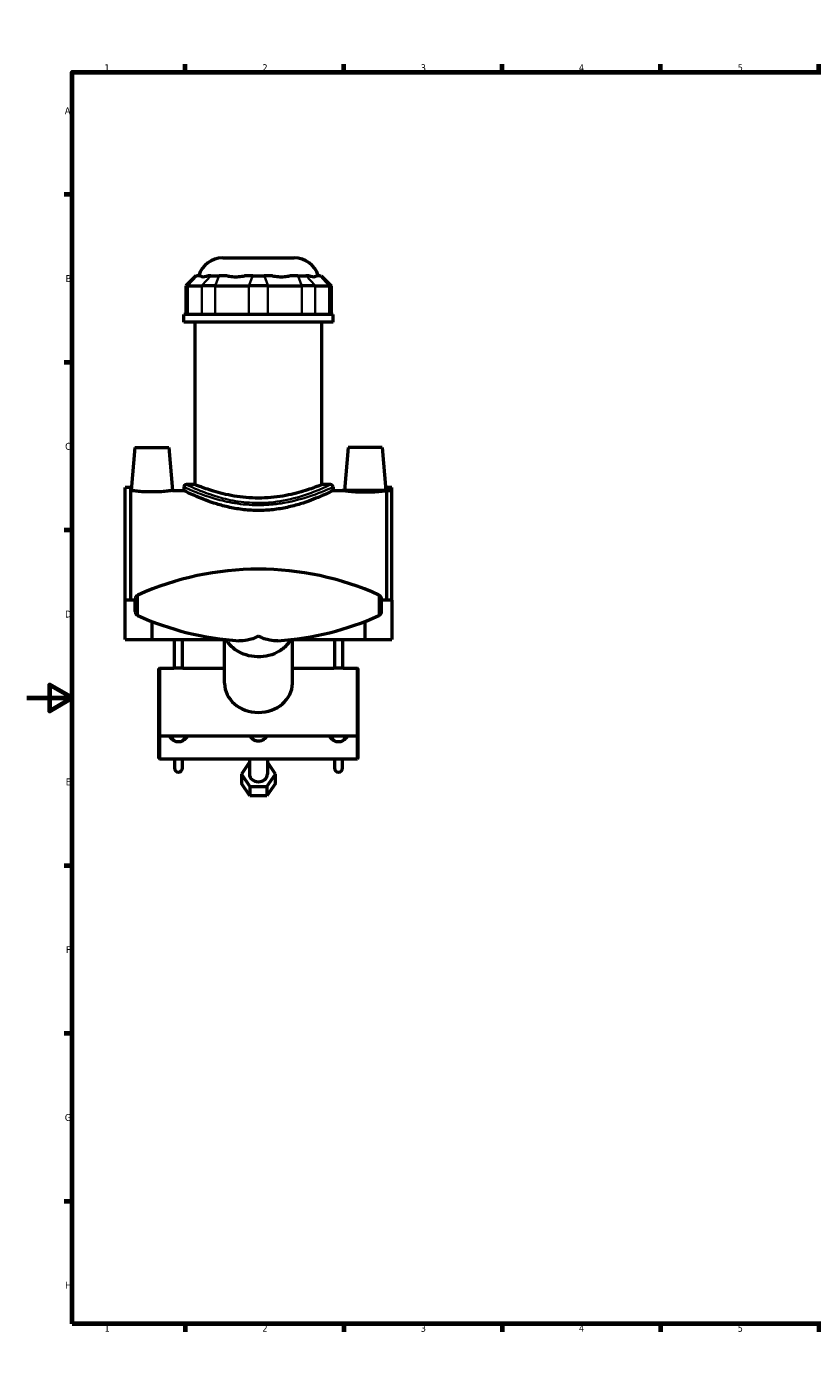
# Model space of a CAD drawing. Header units: millimetres. Extents: x 0 to 1081, y -8 to 1311.
# Tile 1 of 6: x 0 to 347, y 0 to 594. Entities that reach past the tile are written whole.
import ezdxf

# ---------------------------------------------------------------- set-up
doc = ezdxf.new("R2010")
doc.units = ezdxf.units.MM
for name, color, linetype, lineweight in [('Border (ANSI)', 7, 'Continuous', 70), ('Visible (ANSI)', 7, 'Continuous', 50), ('Visible Narrow (ANSI)', 7, 'Continuous', 35)]:
    doc.layers.add(name, color=color, linetype=linetype, lineweight=lineweight)
doc.styles.add('Note Text (ANSI)', font='tahoma.ttf')

# ---------------------------------------------------------------- blocks, each defined once
blk = doc.blocks.new('Borders Default Border')
at = {"layer": 'Border (ANSI)'}
for p, q in [((70.08333206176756, 574.000015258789), (70.08333206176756, 577.4480056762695)), ((140.1666641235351, 574.000015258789), (140.1666641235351, 577.4480056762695)), ((210.2499961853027, 574.000015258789), (210.2499961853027, 577.4480056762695)), ((280.3333282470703, 574.000015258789), (280.3333282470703, 577.4480056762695)), ((350.4166793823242, 574.000015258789), (350.4166793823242, 577.4480056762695)), ((490.5833435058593, 574.000015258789), (490.5833435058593, 577.4480056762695)), ((560.6666564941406, 574.000015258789), (560.6666564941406, 577.4480056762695)), ((630.7500076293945, 574.000015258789), (630.7500076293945, 577.4480056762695)), ((700.8333587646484, 574.000015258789), (700.8333587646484, 577.4480056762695)), ((770.9166717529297, 574.000015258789), (770.9166717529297, 577.4480056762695)), ((20, 519.7499847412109), (16.55200004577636, 519.7499847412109)), ((820.999984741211, 519.7499847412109), (824.448013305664, 519.7499847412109)), ((20, 445.4999923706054), (16.55200004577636, 445.4999923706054)), ((820.999984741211, 445.4999923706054), (824.448013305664, 445.4999923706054)), ((20, 371.25), (16.55200004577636, 371.25)), ((820.999984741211, 371.25), (824.448013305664, 371.25)), ((20, 222.7499961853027), (16.55200004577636, 222.7499961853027)), ((820.999984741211, 222.7499961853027), (824.448013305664, 222.7499961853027)), ((20, 148.5000038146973), (16.55200004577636, 148.5000038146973)), ((820.999984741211, 148.5000038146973), (824.448013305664, 148.5000038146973)), ((20, 74.25000190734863), (16.55200004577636, 74.25000190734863)), ((820.999984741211, 74.25000190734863), (824.448013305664, 74.25000190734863)), ((70.08333206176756, 20), (70.08333206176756, 16.55200004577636)), ((140.1666641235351, 20), (140.1666641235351, 16.55200004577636)), ((210.2499961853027, 20), (210.2499961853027, 16.55200004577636)), ((280.3333282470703, 20), (280.3333282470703, 16.55200004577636)), ((350.4166793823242, 20), (350.4166793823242, 16.55200004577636)), ((490.5833435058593, 20), (490.5833435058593, 16.55200004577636)), ((560.6666564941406, 20), (560.6666564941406, 16.55200004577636)), ((630.7500076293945, 20), (630.7500076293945, 16.55200004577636)), ((700.8333587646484, 20), (700.8333587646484, 16.55200004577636)), ((770.9166717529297, 20), (770.9166717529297, 16.55200004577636))]:
    blk.add_line(p, q, dxfattribs=at)
at = {"layer": 'Border (ANSI)', "flags": 128}
for points in [[(420.4999923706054, 594.0000152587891), (420.4999923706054, 574.000015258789), (414.7264862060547, 584.000015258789), (426.2734985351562, 584.000015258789), (420.4999923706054, 574.000015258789)], [(20, 20), (20, 574.000015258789), (820.999984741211, 574.000015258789), (820.999984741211, 20), (20, 20)], [(0, 297.0000076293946), (20, 297.0000076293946), (10, 302.773494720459), (10, 291.2265014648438), (20, 297.0000076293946)], [(840.9999847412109, 297.0000076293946), (820.999984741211, 297.0000076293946), (830.9999847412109, 302.773494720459), (830.9999847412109, 291.2265014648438), (820.999984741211, 297.0000076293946)], [(420.4999923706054, 0), (420.4999923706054, 20), (414.7264862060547, 10), (426.2734985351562, 10), (420.4999923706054, 20)]]:
    blk.add_lwpolyline(points, dxfattribs=at)
at = {"layer": 'Border (ANSI)', "char_height": 3.048000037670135, "attachment_point": 7, "style": 'Note Text (ANSI)'}
for s, insert in [('1', (34.3540311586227, 574.3999999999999)), ('2', (104.2008390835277, 574.3999999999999)), ('3', (174.2597883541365, 574.3357795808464)), ('4', (244.2285165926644, 574.3999999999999)), ('5', (314.4825383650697, 574.3357795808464)), ('6', (384.485404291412, 574.3357795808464)), ('7', (454.5979985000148, 574.3999999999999)), ('8', (524.6301253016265, 574.3308395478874)), ('9', (594.7012666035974, 574.3407196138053)), ('10', (663.9604136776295, 574.3357795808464)), ('11', (734.0437470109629, 574.3999999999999)), ('12', (804.127080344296, 574.3999999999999)), ('A', (16.77949436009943, 555.3509999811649)), ('A', (821.6274943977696, 555.3509999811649)), ('B', (17.14579267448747, 481.1009999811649)), ('B', (821.9937927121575, 481.1009999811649)), ('C', (16.95163907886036, 406.7966596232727)), ('C', (821.7996391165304, 406.7966596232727)), ('D', (16.95930643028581, 332.600999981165)), ('D', (821.8073064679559, 332.600999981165)), ('E', (17.20507306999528, 258.350999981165)), ('E', (822.0530731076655, 258.350999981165)), ('F', (17.28781862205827, 184.100999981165)), ('F', (822.1358186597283, 184.100999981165)), ('G', (16.81084813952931, 109.7917195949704)), ('G', (821.6588481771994, 109.7917195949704)), ('H', (16.96548147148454, 35.600999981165)), ('H', (821.8134815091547, 35.600999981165)), ('1', (34.3540311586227, 16.55199996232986)), ('2', (104.2008390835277, 16.55199996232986)), ('3', (174.2597883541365, 16.48777954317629)), ('4', (244.2285165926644, 16.55199996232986)), ('5', (314.4825383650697, 16.48777954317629)), ('6', (384.485404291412, 16.48777954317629)), ('7', (454.5979985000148, 16.55199996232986)), ('8', (524.6301253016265, 16.48283951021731)), ('9', (594.7012666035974, 16.49271957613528)), ('10', (663.9604136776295, 16.48777954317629)), ('11', (734.0437470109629, 16.55199996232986)), ('12', (804.127080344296, 16.55199996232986))]:
    blk.add_mtext(s, dxfattribs=dict(at, insert=insert))

msp = doc.modelspace()

# ---------------------------------------------------------------- linework, layer by layer
at = {"layer": 'Visible (ANSI)'}
for p, q in [((86.6358575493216, 491.806616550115), (118.2812268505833, 491.806616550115)), ((74.76485640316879, 483.826616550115), (70.3648564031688, 479.426616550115)), ((74.76485640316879, 483.826616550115), (75.26725148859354, 483.826616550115)), ((76.80778336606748, 483.826616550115), (75.26725148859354, 483.826616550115)), ((81.4454490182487, 483.826616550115), (79.90491714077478, 483.826616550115)), ((81.4454490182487, 483.826616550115), (85.01734327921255, 483.826616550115)), ((88.73651623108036, 483.826616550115), (85.01734327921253, 483.826616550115)), ((99.93283154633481, 483.826616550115), (96.21365859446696, 483.826616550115)), ((99.93283154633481, 483.826616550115), (104.9842528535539, 483.826616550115)), ((108.7034258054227, 483.826616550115), (104.9842528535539, 483.826616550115)), ((119.8997411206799, 483.826616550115), (116.1805681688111, 483.826616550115)), ((119.8997411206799, 483.826616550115), (123.4716353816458, 483.826616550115)), ((125.012167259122, 483.826616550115), (123.4716353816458, 483.826616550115)), ((129.6498329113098, 483.826616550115), (128.1093010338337, 483.826616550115)), ((129.6498329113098, 483.826616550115), (130.1522279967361, 483.826616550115)), ((130.1522279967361, 483.826616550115), (134.5522279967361, 479.426616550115)), ((71.2021815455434, 479.426616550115), (70.3648564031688, 479.426616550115)), ((70.3648564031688, 479.426616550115), (70.3648564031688, 466.726616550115)), ((71.20218154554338, 479.426616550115), (77.38037907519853, 479.426616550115)), ((83.33353617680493, 479.426616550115), (77.38037907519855, 479.426616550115)), ((83.33353617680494, 479.426616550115), (98.24902444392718, 479.426616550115)), ((106.6680599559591, 479.426616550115), (98.24902444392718, 479.426616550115)), ((106.6680599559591, 479.426616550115), (121.5835482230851, 479.426616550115)), ((127.536705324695, 479.426616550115), (121.5835482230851, 479.426616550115)), ((127.536705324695, 479.426616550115), (133.714902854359, 479.426616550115)), ((134.5522279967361, 479.426616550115), (133.714902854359, 479.426616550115)), ((134.5522279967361, 479.426616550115), (134.5522279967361, 466.7266165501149)), ((135.4585421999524, 466.726616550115), (69.45854219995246, 466.726616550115)), ((69.45854219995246, 463.306616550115), (69.45854219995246, 466.726616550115)), ((135.4585421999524, 463.306616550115), (135.4585421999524, 466.726616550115)), ((135.4585421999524, 463.306616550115), (69.45854219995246, 463.306616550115)), ((74.40854219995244, 391.4466165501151), (74.40854219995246, 463.306616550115)), ((130.5085421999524, 391.4466165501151), (130.5085421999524, 463.306616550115)), ((47.75854219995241, 407.806616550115), (46.09625759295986, 388.806616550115)), ((47.75854219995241, 407.806616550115), (62.75854219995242, 407.806616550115)), ((62.75854219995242, 407.806616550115), (64.42082680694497, 388.806616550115)), ((142.1585421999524, 407.806616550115), (140.4962575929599, 388.806616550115)), ((157.1585421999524, 407.806616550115), (142.1585421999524, 407.806616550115)), ((157.1585421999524, 407.806616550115), (158.820826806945, 388.806616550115)), ((43.45854219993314, 340.306616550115), (43.45854219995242, 390.126616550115)), ((45.81854219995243, 390.126616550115), (43.45854219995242, 390.126616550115)), ((45.81854219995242, 390.126616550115), (45.81854219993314, 340.306616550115)), ((45.81854219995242, 388.806616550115), (46.09625759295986, 388.806616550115)), ((64.42082680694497, 388.806616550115), (69.45854219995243, 388.806616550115)), ((69.45854219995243, 390.346616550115), (69.45854219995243, 388.806616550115)), ((74.40854219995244, 391.4466165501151), (70.55854219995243, 391.4466165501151)), ((134.3585421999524, 391.4466165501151), (130.5085421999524, 391.4466165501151)), ((135.4585421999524, 390.346616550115), (135.4585421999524, 388.806616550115)), ((135.4585421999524, 388.806616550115), (140.4962575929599, 388.806616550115)), ((158.820826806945, 388.806616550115), (159.0985421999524, 388.806616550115)), ((159.0985421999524, 390.126616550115), (159.0985421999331, 340.306616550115)), ((161.4585421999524, 390.126616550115), (159.0985421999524, 390.126616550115)), ((161.4585421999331, 340.306616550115), (161.4585421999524, 390.126616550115)), ((47.95854219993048, 340.306616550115), (43.45854219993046, 340.306616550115)), ((43.45854219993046, 322.856616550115), (43.45854219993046, 340.306616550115)), ((47.95854219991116, 335.3016255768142), (47.95854219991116, 340.7312081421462)), ((156.9585421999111, 335.3016255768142), (156.9585421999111, 340.7312081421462)), ((161.4585421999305, 340.306616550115), (156.9585421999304, 340.306616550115)), ((161.4585421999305, 340.306616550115), (161.4585421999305, 322.856616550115)), ((55.25854219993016, 330.9053077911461), (55.25854219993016, 322.8566165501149)), ((149.6585421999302, 322.8566165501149), (149.6585421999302, 330.9053077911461)), ((43.45854219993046, 322.856616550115), (55.25854219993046, 322.8566165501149)), ((55.25854219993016, 322.8566165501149), (87.45854219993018, 322.8566165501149)), ((65.25854219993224, 310.2429018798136), (65.25854219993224, 322.8566165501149)), ((68.85854219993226, 310.2429018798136), (68.85854219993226, 322.8566165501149)), ((87.45854219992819, 303.5088658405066), (87.45854219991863, 322.8863151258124)), ((117.4585421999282, 303.5088658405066), (117.4585421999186, 322.8863151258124)), ((117.4585421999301, 322.8566165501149), (149.6585421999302, 322.8566165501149)), ((136.0585421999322, 322.8566165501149), (136.0585421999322, 310.2429018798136)), ((139.6585421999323, 322.8566165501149), (139.6585421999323, 310.2429018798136)), ((149.6585421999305, 322.8566165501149), (161.4585421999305, 322.856616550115)), ((58.45854219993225, 310.0682566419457), (58.65854219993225, 310.2682566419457)), ((58.45854219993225, 280.4682566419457), (58.45854219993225, 310.0682566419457)), ((58.65854219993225, 310.2682566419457), (58.65854219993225, 280.2682566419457)), ((58.65854219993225, 310.2682566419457), (65.05854219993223, 310.2682566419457)), ((69.05854219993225, 310.2682566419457), (87.45854219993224, 310.2682566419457)), ((117.4585421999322, 310.2682566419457), (135.8585421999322, 310.2682566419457)), ((139.8585421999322, 310.2682566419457), (146.2585421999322, 310.2682566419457)), ((146.2585421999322, 280.2682566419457), (146.2585421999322, 310.2682566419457)), ((146.4585421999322, 310.0682566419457), (146.2585421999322, 310.2682566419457)), ((146.4585421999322, 310.0682566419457), (146.4585421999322, 280.4682566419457)), ((58.45854219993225, 280.4682566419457), (58.65854219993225, 280.2682566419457)), ((58.45854219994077, 270.2072368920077), (58.45854219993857, 280.4682566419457)), ((58.65854219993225, 280.2682566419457), (146.2585421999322, 280.2682566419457)), ((58.65854219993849, 280.2682566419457), (58.65854219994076, 270.0072368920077)), ((64.05854219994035, 278.8728904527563), (64.05854219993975, 280.0673891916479)), ((70.05854219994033, 278.8728904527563), (70.05854219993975, 280.0673891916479)), ((134.8585421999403, 278.8728904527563), (134.8585421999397, 280.0673891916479)), ((140.8585421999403, 278.8728904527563), (140.8585421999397, 280.0673891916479)), ((146.4585421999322, 280.4682566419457), (146.2585421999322, 280.2682566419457)), ((146.2585421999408, 270.0072368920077), (146.2585421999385, 280.2682566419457)), ((146.4585421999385, 280.4682566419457), (146.4585421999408, 270.2072368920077)), ((58.45854219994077, 270.2072368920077), (58.65854219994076, 270.0072368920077)), ((58.65854219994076, 270.0072368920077), (146.2585421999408, 270.0072368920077)), ((65.25854219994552, 270.0072368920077), (65.25854219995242, 266.006616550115)), ((68.85854219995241, 266.006616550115), (68.85854219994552, 270.0072368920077)), ((98.45854219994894, 268.5321966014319), (94.95854219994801, 263.3358959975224)), ((98.45854219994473, 270.0072368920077), (98.45854219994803, 263.3358959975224)), ((106.4585421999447, 270.0072368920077), (106.458542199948, 263.3358959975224)), ((109.958542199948, 263.3358959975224), (106.4585421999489, 268.5321966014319)), ((136.0585421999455, 270.0072368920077), (136.0585421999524, 266.006616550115)), ((139.6585421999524, 266.006616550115), (139.6585421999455, 270.0072368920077)), ((146.4585421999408, 270.2072368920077), (146.2585421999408, 270.0072368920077)), ((94.95854219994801, 263.3358959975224), (94.95854219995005, 259.2155913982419)), ((94.95854219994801, 263.3358959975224), (98.70854219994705, 257.7684310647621)), ((106.208542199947, 257.7684310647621), (109.958542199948, 263.3358959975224)), ((109.95854219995, 259.2155913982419), (109.958542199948, 263.3358959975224)), ((98.70854219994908, 253.6481264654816), (94.95854219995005, 259.2155913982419)), ((98.70854219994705, 257.7684310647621), (98.70854219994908, 253.6481264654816)), ((98.70854219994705, 257.7684310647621), (106.208542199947, 257.7684310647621)), ((109.95854219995, 259.2155913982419), (106.2085421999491, 253.6481264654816)), ((106.208542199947, 257.7684310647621), (106.2085421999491, 253.6481264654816)), ((106.2085421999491, 253.6481264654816), (98.70854219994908, 253.6481264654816))]:
    msp.add_line(p, q, dxfattribs=at)
for centre, radius, start, end in [((86.63585754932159, 480.8066165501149), 11, 90.00000000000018, 164.0650719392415), ((118.2812268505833, 480.8066165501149), 11, 15.93492806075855, 90), ((70.55854219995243, 390.346616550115), 1.1, 90, 180), ((134.3585421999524, 390.346616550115), 1.1, 0, 90), ((102.4585421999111, 224.2560001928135), 129.7604166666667, 65.73701991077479, 114.2629800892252), ((49.95854219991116, 340.7312081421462), 2.000000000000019, 114.2629800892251, 180), ((154.9585421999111, 340.7312081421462), 2.000000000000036, 0, 65.73701991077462), ((49.95854219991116, 335.3016255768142), 2.000000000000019, 180, 245.7370199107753), ((102.4585421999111, 451.7768335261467), 129.7604166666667, 245.7370199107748, 266.1830905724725), ((102.4585421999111, 451.7768335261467), 129.7604166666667, 273.8169094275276, 294.2629800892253), ((154.9585421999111, 335.3016255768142), 2.000000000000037, 294.2629800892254, 0), ((67.05854219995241, 266.006616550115), 1.799999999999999, 180, 0), ((137.8585421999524, 266.006616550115), 1.8, 180, 0)]:
    msp.add_arc(centre, radius, start, end, dxfattribs=at)
for centre, major_axis, ratio, start_param, end_param in [((102.4585421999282, 303.5088658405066), (15, 0), 0.8571673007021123, 3.141592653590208, 6.283185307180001), ((67.05854219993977, 280.0673891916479), (-3.000000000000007, -1.4991e-12), 0.8571673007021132, 6.20499276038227, 7.235386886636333), ((67.05854219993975, 280.0673891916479), (2.999999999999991, 1.4504e-12), 0.8571673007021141, 5.330983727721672, 6.361377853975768), ((137.8585421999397, 280.0673891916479), (-2.999999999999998, -1.4737e-12), 0.8571673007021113, 6.20499276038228, 7.235386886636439), ((137.8585421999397, 280.0673891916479), (2.999999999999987, 1.5073e-12), 0.8571673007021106, 5.330983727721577, 6.361377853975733), ((102.458542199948, 263.3358959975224), (3.999999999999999, 0), 0.8571673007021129, 3.141592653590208, 6.283185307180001)]:
    msp.add_ellipse(centre, major_axis=major_axis, ratio=ratio, start_param=start_param, end_param=end_param, dxfattribs=at)
for points, knots in [([(76.80778336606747, 483.8266165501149), (76.87480410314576, 483.7470535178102), (76.95436370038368, 483.6772615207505), (77.28582915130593, 483.4704414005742), (77.61017260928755, 483.4026909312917), (77.96469405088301, 483.4026909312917), (78.31921549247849, 483.4026909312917), (78.76874549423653, 483.4704414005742), (79.4823646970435, 483.6772615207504), (79.69088308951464, 483.7470535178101), (79.90491714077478, 483.8266165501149)], [4.4587057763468, 4.4587057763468, 4.4587057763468, 4.4587057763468, 4.565979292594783, 4.565979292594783, 4.843902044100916, 4.843902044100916, 4.843902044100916, 5.121824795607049, 5.121824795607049, 5.229098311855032, 5.229098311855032, 5.229098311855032, 5.229098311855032]), ([(88.73651623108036, 483.826616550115), (89.04533191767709, 483.7470535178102), (89.36636457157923, 483.6772615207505), (90.54874671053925, 483.4704414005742), (91.45696762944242, 483.4026909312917), (92.31285810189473, 483.4026909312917), (93.1687485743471, 483.4026909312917), (94.12882345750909, 483.4704414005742), (95.4694988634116, 483.6772615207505), (95.84394799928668, 483.7470535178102), (96.21365859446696, 483.826616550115)], [4.458705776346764, 4.458705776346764, 4.458705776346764, 4.458705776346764, 4.565979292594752, 4.565979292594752, 4.84390204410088, 4.84390204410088, 4.84390204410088, 5.121824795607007, 5.121824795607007, 5.229098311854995, 5.229098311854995, 5.229098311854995, 5.229098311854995]), ([(108.7034258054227, 483.826616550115), (109.073136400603, 483.7470535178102), (109.4475855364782, 483.6772615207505), (110.7882609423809, 483.4704414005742), (111.7483358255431, 483.4026909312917), (112.6042262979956, 483.4026909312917), (113.4601167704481, 483.4026909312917), (114.3683376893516, 483.4704414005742), (115.550719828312, 483.6772615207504), (115.8717524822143, 483.7470535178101), (116.1805681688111, 483.826616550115)], [4.45870577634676, 4.45870577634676, 4.45870577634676, 4.45870577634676, 4.565979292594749, 4.565979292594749, 4.843902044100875, 4.843902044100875, 4.843902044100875, 5.121824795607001, 5.121824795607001, 5.229098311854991, 5.229098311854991, 5.229098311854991, 5.229098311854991]), ([(125.012167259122, 483.826616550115), (125.2262013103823, 483.7470535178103), (125.4347197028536, 483.6772615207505), (126.1483389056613, 483.4704414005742), (126.5978689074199, 483.4026909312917), (126.9523903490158, 483.4026909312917), (127.3069117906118, 483.4026909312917), (127.631255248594, 483.4704414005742), (127.962720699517, 483.6772615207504), (128.0422802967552, 483.7470535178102), (128.1093010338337, 483.826616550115)], [4.458705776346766, 4.458705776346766, 4.458705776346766, 4.458705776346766, 4.565979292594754, 4.565979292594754, 4.843902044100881, 4.843902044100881, 4.843902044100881, 5.121824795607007, 5.121824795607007, 5.229098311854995, 5.229098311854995, 5.229098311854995, 5.229098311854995]), ([(64.42082680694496, 388.806616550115), (64.42082680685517, 388.8066165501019), (64.19202033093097, 388.773223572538), (63.26147939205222, 388.6521858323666), (62.55979273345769, 388.5662140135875), (60.93762193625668, 388.4039143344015), (59.9078486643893, 388.3169766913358), (57.64661242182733, 388.1938917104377), (56.41499521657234, 388.1595968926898), (54.10022521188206, 388.1595968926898), (52.86675732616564, 388.194004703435), (50.6027086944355, 388.3174215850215), (49.57197284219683, 388.4045674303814), (47.95177973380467, 388.5668622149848), (47.25211811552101, 388.6526246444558), (46.32433328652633, 388.7733334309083), (46.0962575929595, 388.806616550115), (46.09625759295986, 388.806616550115)], [1.386746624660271, 1.386746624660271, 1.386746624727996, 1.386746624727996, 1.73318403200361, 1.73318403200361, 2.079621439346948, 2.079621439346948, 2.426557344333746, 2.426557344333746, 2.773493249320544, 2.773493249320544, 3.120988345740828, 3.120988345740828, 3.468483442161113, 3.468483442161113, 3.814362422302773, 3.814362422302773, 4.160241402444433, 4.160241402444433, 4.160241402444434, 4.160241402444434]), ([(135.4585421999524, 388.806616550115), (135.4585421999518, 388.806616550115), (135.2526547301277, 388.702867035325), (134.3988683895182, 388.2821573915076), (133.7512607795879, 387.9654527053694), (132.0550801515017, 387.168055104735), (131.0051519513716, 386.6871887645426), (128.5953719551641, 385.6473075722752), (127.2353328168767, 385.0890890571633), (124.3468567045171, 383.9973477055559), (122.713360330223, 383.4232882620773), (119.1483995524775, 382.3269876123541), (117.2168490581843, 381.8057777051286), (113.167027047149, 380.9251631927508), (111.0448257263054, 380.5661951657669), (106.7491800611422, 380.0853580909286), (104.5755758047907, 379.9642931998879), (100.3415085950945, 379.9642931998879), (98.16790433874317, 380.0853580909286), (93.87225867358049, 380.5661951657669), (91.7500573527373, 380.9251631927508), (87.70023534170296, 381.8057777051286), (85.76868484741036, 382.3269876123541), (82.20372406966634, 383.4232882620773), (80.57022769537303, 383.9973477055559), (77.68175158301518, 385.0890890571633), (76.3217124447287, 385.6473075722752), (73.91193244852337, 386.6871887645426), (72.86200424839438, 387.168055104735), (71.16582362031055, 387.9654527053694), (70.51821601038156, 388.2821573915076), (69.6644296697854, 388.7028670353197), (69.45854219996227, 388.8066165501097), (69.45854219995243, 388.806616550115)], [5.073955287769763, 5.073955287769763, 5.073955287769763, 5.073955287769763, 5.707334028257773, 5.707334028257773, 6.340712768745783, 6.340712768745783, 6.974091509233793, 6.974091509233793, 7.607470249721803, 7.607470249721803, 8.242580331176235, 8.242580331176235, 8.877690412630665, 8.877690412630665, 9.512800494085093, 9.512800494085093, 10.14791057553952, 10.14791057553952, 10.78302065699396, 10.78302065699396, 11.41813073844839, 11.41813073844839, 12.05324081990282, 12.05324081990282, 12.68835090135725, 12.68835090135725, 13.32172964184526, 13.32172964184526, 13.95510838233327, 13.95510838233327, 14.58848712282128, 14.58848712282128, 15.22186586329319, 15.22186586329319, 15.22186586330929, 15.22186586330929]), ([(130.5085421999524, 391.4466165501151), (130.5085421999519, 391.4466165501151), (130.3358013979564, 391.3754140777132), (129.6156481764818, 391.0857994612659), (129.0684542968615, 390.8675670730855), (127.630478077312, 390.318333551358), (126.7385524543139, 389.9872728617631), (124.6863142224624, 389.2731158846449), (123.5258430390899, 388.8906281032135), (121.058561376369, 388.1459083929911), (119.6639370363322, 387.7565646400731), (116.6219588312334, 387.0177722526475), (114.9745720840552, 386.6690601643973), (111.526699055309, 386.0837242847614), (109.7230705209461, 385.8473180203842), (106.0814912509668, 385.5320693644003), (104.2434588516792, 385.4536204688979), (100.673625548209, 385.4536204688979), (98.83559314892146, 385.5320693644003), (95.19401387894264, 385.8473180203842), (93.39038534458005, 386.0837242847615), (89.94251231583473, 386.6690601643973), (88.29512556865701, 387.0177722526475), (85.2531473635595, 387.7565646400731), (83.8585230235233, 388.1459083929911), (81.39124136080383, 388.8906281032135), (80.23077017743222, 389.2731158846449), (78.17853194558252, 389.9872728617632), (77.28660632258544, 390.318333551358), (75.84863010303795, 390.8675670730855), (75.30143622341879, 391.0857994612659), (74.58128300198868, 391.3754140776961), (74.4085421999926, 391.4466165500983), (74.40854219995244, 391.4466165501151)], [4.281421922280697, 4.281421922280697, 4.281421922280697, 4.281421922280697, 4.816302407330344, 4.816302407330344, 5.351182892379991, 5.351182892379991, 5.886063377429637, 5.886063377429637, 6.420943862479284, 6.420943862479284, 6.956418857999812, 6.956418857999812, 7.491893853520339, 7.491893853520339, 8.027368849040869, 8.027368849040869, 8.562843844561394, 8.562843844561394, 9.098318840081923, 9.098318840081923, 9.63379383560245, 9.63379383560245, 10.16926883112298, 10.16926883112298, 10.70474382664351, 10.70474382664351, 11.23962431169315, 11.23962431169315, 11.7745047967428, 11.7745047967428, 12.30938528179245, 12.30938528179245, 12.84426576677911, 12.84426576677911, 12.84426576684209, 12.84426576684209]), ([(158.820826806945, 388.806616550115), (158.8208268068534, 388.8066165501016), (158.5927511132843, 388.7733334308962), (157.6649662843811, 388.6526246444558), (156.9653046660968, 388.5668622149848), (155.3451115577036, 388.4045674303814), (154.3143757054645, 388.3174215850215), (152.0503270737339, 388.194004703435), (150.8168591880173, 388.1595968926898), (149.6585421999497, 388.1595968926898), (148.502089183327, 388.1595968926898), (147.2704719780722, 388.1938917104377), (145.0092357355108, 388.3169766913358), (143.9794624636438, 388.4039143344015), (142.3572916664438, 388.5662140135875), (141.6556050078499, 388.6521858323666), (140.7250640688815, 388.7732235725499), (140.4962575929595, 388.806616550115), (140.4962575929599, 388.806616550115)], [4.160241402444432, 4.160241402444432, 4.160241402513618, 4.160241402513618, 4.506120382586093, 4.506120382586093, 4.851999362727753, 4.851999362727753, 5.199494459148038, 5.199494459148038, 5.546989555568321, 5.546989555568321, 5.546989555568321, 5.893925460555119, 5.893925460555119, 6.240861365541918, 6.240861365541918, 6.587298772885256, 6.587298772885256, 6.933736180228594, 6.933736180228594, 6.933736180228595, 6.933736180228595]), ([(116.7519848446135, 322.8060491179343), (116.3430752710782, 322.1055446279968), (115.8650265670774, 321.4358761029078), (114.3104840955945, 319.6238773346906), (113.0764263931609, 318.5847922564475), (110.2888904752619, 316.8898751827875), (108.7342626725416, 316.2361859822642), (105.4629682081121, 315.3822283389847), (103.7464315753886, 315.1831317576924), (100.3262736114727, 315.2607765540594), (98.6231914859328, 315.5377695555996), (95.40402341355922, 316.5411246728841), (93.88828364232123, 317.2670091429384), (91.20054959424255, 319.0951579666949), (90.02806642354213, 320.19620870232), (88.74905665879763, 321.8736990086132), (88.44132196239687, 322.3328514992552), (88.16509955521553, 322.8060491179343)], [0.4639349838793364, 0.4639349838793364, 0.4639349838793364, 0.4639349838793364, 0.6340767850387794, 0.6340767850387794, 0.9538207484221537, 0.9538207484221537, 1.275175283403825, 1.275175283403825, 1.597275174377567, 1.597275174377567, 1.919551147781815, 1.919551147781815, 2.241575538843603, 2.241575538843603, 2.562725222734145, 2.562725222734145, 2.677657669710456, 2.677657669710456, 2.677657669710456, 2.677657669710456]), ([(102.4585421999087, 324.3017400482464), (102.4524403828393, 324.2987975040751), (102.4463385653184, 324.2958579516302), (100.7590431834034, 323.48383023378), (99.0691264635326, 322.8976592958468), (96.19556440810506, 322.3254321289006), (94.97653708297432, 322.2269521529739), (93.82057626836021, 322.3041425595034)], [-0.0025077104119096, -0.0025077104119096, -0.0025077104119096, -0.0025077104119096, 0, 0, 0.6909332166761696, 0.6909332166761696, 1.21597407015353, 1.21597407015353, 1.21597407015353, 1.21597407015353]), ([(111.0965081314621, 322.3041425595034), (109.9405473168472, 322.2269521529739), (108.7215199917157, 322.3254321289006), (105.8479579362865, 322.8976592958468), (104.1580412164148, 323.4838302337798), (102.470745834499, 324.2958579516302), (102.464644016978, 324.2987975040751), (102.4585421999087, 324.3017400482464)], [4.793452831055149, 4.793452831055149, 4.793452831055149, 4.793452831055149, 5.318493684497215, 5.318493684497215, 6.009426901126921, 6.009426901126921, 6.011934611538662, 6.011934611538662, 6.011934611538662, 6.011934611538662]), ([(67.05854219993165, 310.1343253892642), (66.80709458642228, 310.1343253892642), (66.53909393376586, 310.1413634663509), (66.04642540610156, 310.1667082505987), (65.82173163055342, 310.1846406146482), (65.46692756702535, 310.218241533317), (65.31305569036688, 310.2361040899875), (65.1088547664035, 310.2612888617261), (65.05854219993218, 310.2682566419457), (65.05854219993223, 310.2682566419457)], [0, 0, 0, 0, 0.0754342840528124, 0.0754342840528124, 0.1508685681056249, 0.1508685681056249, 0.2263020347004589, 0.2263020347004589, 0.3017355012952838, 0.3017355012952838, 0.3017355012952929, 0.3017355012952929]), ([(69.05854219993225, 310.2682566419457), (69.05854219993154, 310.2682566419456), (69.00822963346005, 310.261288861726), (68.804028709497, 310.2361040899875), (68.6501568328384, 310.218241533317), (68.29535276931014, 310.1846406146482), (68.0706589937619, 310.1667082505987), (67.57799046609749, 310.1413634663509), (67.30998981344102, 310.1343253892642), (67.05854219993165, 310.1343253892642)], [0.9052065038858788, 0.9052065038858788, 0.9052065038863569, 0.9052065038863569, 0.9806399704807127, 0.9806399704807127, 1.056073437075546, 1.056073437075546, 1.131507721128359, 1.131507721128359, 1.206942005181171, 1.206942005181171, 1.206942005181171, 1.206942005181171]), ([(137.8585421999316, 310.1343253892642), (137.6070945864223, 310.1343253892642), (137.3390939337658, 310.1413634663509), (136.8464254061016, 310.1667082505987), (136.6217316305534, 310.1846406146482), (136.2669275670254, 310.218241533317), (136.1130556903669, 310.2361040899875), (135.9088547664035, 310.2612888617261), (135.8585421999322, 310.2682566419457), (135.8585421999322, 310.2682566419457)], [0, 0, 0, 0, 0.0754342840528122, 0.0754342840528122, 0.1508685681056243, 0.1508685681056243, 0.226302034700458, 0.226302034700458, 0.3017355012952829, 0.3017355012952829, 0.3017355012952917, 0.3017355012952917]), ([(139.8585421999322, 310.2682566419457), (139.8585421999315, 310.2682566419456), (139.8082296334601, 310.261288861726), (139.604028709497, 310.2361040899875), (139.4501568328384, 310.218241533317), (139.0953527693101, 310.1846406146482), (138.8706589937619, 310.1667082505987), (138.3779904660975, 310.1413634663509), (138.109989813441, 310.1343253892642), (137.8585421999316, 310.1343253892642)], [0.9052065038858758, 0.9052065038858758, 0.9052065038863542, 0.9052065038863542, 0.9806399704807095, 0.9806399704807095, 1.056073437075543, 1.056073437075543, 1.131507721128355, 1.131507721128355, 1.206942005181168, 1.206942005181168, 1.206942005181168, 1.206942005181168]), ([(67.0585421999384, 277.5566406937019), (66.47688149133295, 277.5566406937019), (65.86932850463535, 277.7023473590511), (64.7666163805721, 278.2433358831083), (64.26979700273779, 278.6352369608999), (63.55091498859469, 279.4119486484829), (63.2576566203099, 279.8287886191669), (63.03479934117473, 280.2683414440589)], [0, 0, 0, 0, 0.1744982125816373, 0.1744982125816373, 0.3489964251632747, 0.3489964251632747, 0.493502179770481, 0.493502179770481, 0.493502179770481, 0.493502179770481]), ([(71.08228505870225, 280.2683414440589), (70.859427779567, 279.8287886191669), (70.56616941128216, 279.4119486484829), (69.847287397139, 278.6352369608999), (69.35046801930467, 278.2433358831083), (68.24775589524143, 277.7023473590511), (67.64020290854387, 277.5566406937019), (67.0585421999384, 277.5566406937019)], [2.291878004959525, 2.291878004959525, 2.291878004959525, 2.291878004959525, 2.436383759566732, 2.436383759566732, 2.610881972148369, 2.610881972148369, 2.785380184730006, 2.785380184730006, 2.785380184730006, 2.785380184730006]), ([(102.4585421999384, 277.8550601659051), (102.3646896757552, 277.8550649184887), (102.270560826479, 277.8587290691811), (101.6884017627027, 277.904423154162), (101.2177355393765, 278.0411215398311), (100.2988632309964, 278.4936172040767), (99.86428013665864, 278.8217730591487), (99.18625704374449, 279.5271369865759), (98.92293737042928, 279.8872999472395), (98.7161536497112, 280.2682185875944)], [1.365312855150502, 1.365312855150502, 1.365312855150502, 1.365312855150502, 1.393653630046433, 1.393653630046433, 1.540270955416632, 1.540270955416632, 1.701131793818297, 1.701131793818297, 1.835483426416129, 1.835483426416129, 1.835483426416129, 1.835483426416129]), ([(106.2009176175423, 280.2682463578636), (106.1749407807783, 280.2204244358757), (106.1480452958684, 280.1728747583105), (105.8488443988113, 279.664336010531), (105.4945803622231, 279.2378702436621), (104.6520155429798, 278.5158814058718), (104.1596157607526, 278.2237088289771), (103.246038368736, 277.9205021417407), (102.8547533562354, 277.8550905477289), (102.4585421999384, 277.8550601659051)], [3.62556296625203, 3.62556296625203, 3.62556296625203, 3.62556296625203, 3.642440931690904, 3.642440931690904, 3.807239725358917, 3.807239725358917, 3.976329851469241, 3.976329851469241, 4.095974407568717, 4.095974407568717, 4.095974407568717, 4.095974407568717]), ([(137.8585421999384, 277.5566406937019), (137.2768814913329, 277.5566406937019), (136.6693285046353, 277.7023473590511), (135.5666163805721, 278.2433358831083), (135.0697970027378, 278.6352369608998), (134.3509149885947, 279.4119486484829), (134.0576566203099, 279.8287886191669), (133.8347993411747, 280.2683414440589)], [0, 0, 0, 0, 0.1744982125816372, 0.1744982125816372, 0.3489964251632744, 0.3489964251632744, 0.4935021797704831, 0.4935021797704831, 0.4935021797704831, 0.4935021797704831]), ([(141.8822850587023, 280.268341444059), (141.659427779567, 279.8287886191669), (141.3661694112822, 279.4119486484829), (140.647287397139, 278.6352369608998), (140.1504680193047, 278.2433358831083), (139.0477558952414, 277.7023473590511), (138.4402029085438, 277.5566406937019), (137.8585421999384, 277.5566406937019)], [2.291878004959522, 2.291878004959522, 2.291878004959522, 2.291878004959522, 2.436383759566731, 2.436383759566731, 2.610881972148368, 2.610881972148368, 2.785380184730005, 2.785380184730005, 2.785380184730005, 2.785380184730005])]:
    msp.add_open_spline(points, degree=3, knots=knots, dxfattribs=at)
at = {"layer": 'Visible Narrow (ANSI)'}
for p, q in [((75.06399799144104, 483.6066165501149), (71.4054350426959, 479.646616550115)), ((77.58363257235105, 479.646616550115), (81.2421955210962, 483.6066165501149)), ((84.93315292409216, 483.6066165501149), (83.41772653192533, 479.646616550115)), ((99.84864119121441, 483.6066165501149), (98.33321479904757, 479.646616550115)), ((105.0684432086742, 483.6066165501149), (106.5838696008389, 479.646616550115)), ((119.9839314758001, 483.6066165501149), (121.4993578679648, 479.646616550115)), ((123.6748888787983, 483.6066165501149), (127.3334518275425, 479.646616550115)), ((129.8530864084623, 483.6066165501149), (133.5116493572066, 479.646616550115)), ((71.20218154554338, 467.361616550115), (71.20218154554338, 478.791616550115)), ((77.38037907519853, 478.791616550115), (77.38037907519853, 467.361616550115)), ((83.33353617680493, 467.361616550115), (83.33353617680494, 478.791616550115)), ((98.24902444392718, 478.791616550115), (98.24902444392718, 467.361616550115)), ((106.6680599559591, 467.361616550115), (106.6680599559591, 478.791616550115)), ((121.5835482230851, 478.791616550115), (121.5835482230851, 467.361616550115)), ((127.536705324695, 467.361616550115), (127.536705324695, 478.791616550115)), ((133.714902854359, 478.791616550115), (133.714902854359, 467.361616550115)), ((49.13669140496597, 333.5341595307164), (49.13669140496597, 342.498674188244)), ((155.7803929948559, 333.5341595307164), (155.7803929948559, 342.498674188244))]:
    msp.add_line(p, q, dxfattribs=at)
msp.add_ellipse((102.4585421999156, 329.0032505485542), major_axis=(-16, -6.4782e-12), ratio=0.8571673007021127, start_param=0.579225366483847, end_param=2.562367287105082, dxfattribs=at)
for points, knots in [([(69.45923559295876, 390.3458841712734), (69.45885923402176, 390.3462828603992), (69.47550322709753, 390.3388680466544), (69.58969348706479, 390.286794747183), (69.7652874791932, 390.2066828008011), (70.64168752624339, 389.811992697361), (71.728364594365, 389.3255981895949), (75.27582999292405, 387.8549735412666), (78.09241238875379, 386.7540008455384), (83.90805971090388, 384.9406141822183), (86.64025593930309, 384.2077427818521), (92.73810246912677, 383.0015272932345), (96.1391224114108, 382.5572365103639), (102.4127302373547, 382.276860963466), (105.2566517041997, 382.3403274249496), (110.0269481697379, 382.7553157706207), (111.9898193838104, 383.0205166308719), (118.3614879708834, 384.1433840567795), (122.4081702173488, 385.3114591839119), (128.399580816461, 387.3595963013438), (130.6109001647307, 388.2483044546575), (133.8009900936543, 389.591063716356), (134.8300554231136, 390.0608647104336), (135.3873912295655, 390.3140505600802), (135.4575779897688, 390.345624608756), (135.4571762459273, 390.3452091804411)], [-25.32605515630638, -25.32605515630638, -25.32605515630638, -25.32605515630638, -25.14977230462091, -25.14977230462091, -24.73177822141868, -24.73177822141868, -23.78341018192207, -23.78341018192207, -22.48082196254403, -22.48082196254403, -21.54173991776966, -21.54173991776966, -20.53552809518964, -20.53552809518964, -19.72211645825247, -19.72211645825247, -19.13307054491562, -19.13307054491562, -17.73341925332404, -17.73341925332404, -16.61720984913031, -16.61720984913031, -15.55640323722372, -15.55640323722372, -15.1956200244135, -15.1956200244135, -15.1956200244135, -15.1956200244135]), ([(134.3572217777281, 391.4451862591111), (134.3576101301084, 391.4456084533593), (134.2897629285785, 391.4135201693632), (133.7510049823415, 391.1562107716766), (132.7562418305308, 390.6787582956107), (129.6724882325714, 389.314129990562), (127.5348795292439, 388.4109477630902), (121.7431826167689, 386.3294533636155), (117.8313897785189, 385.1423542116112), (111.6721101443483, 384.0011990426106), (109.774667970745, 383.7316789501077), (105.1633813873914, 383.3099318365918), (102.4142573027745, 383.2454317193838), (96.34976973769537, 383.530373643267), (93.06211712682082, 383.9819004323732), (87.16753214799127, 385.2077611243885), (84.52640912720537, 385.9525685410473), (78.90461671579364, 387.795489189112), (76.18192039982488, 388.9143930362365), (72.7527038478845, 390.4089692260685), (71.70224934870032, 390.9032854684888), (70.85506263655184, 391.3044037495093), (70.68532177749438, 391.3858204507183), (70.57493785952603, 391.4387418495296), (70.55884866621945, 391.4462774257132), (70.55921247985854, 391.4458722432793)], [15.19562002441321, 15.19562002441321, 15.19562002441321, 15.19562002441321, 15.55640323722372, 15.55640323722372, 16.61720984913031, 16.61720984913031, 17.73341925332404, 17.73341925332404, 19.13307054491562, 19.13307054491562, 19.72211645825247, 19.72211645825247, 20.53552809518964, 20.53552809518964, 21.54173991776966, 21.54173991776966, 22.48082196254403, 22.48082196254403, 23.78341018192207, 23.78341018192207, 24.73177822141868, 24.73177822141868, 25.14977230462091, 25.14977230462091, 25.32605515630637, 25.32605515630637, 25.32605515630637, 25.32605515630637])]:
    msp.add_open_spline(points, degree=3, knots=knots, dxfattribs=at)

# ---------------------------------------------------------------- block references
msp.add_blockref('Borders Default Border', (0, 0))

doc.saveas('drawing.dxf')
